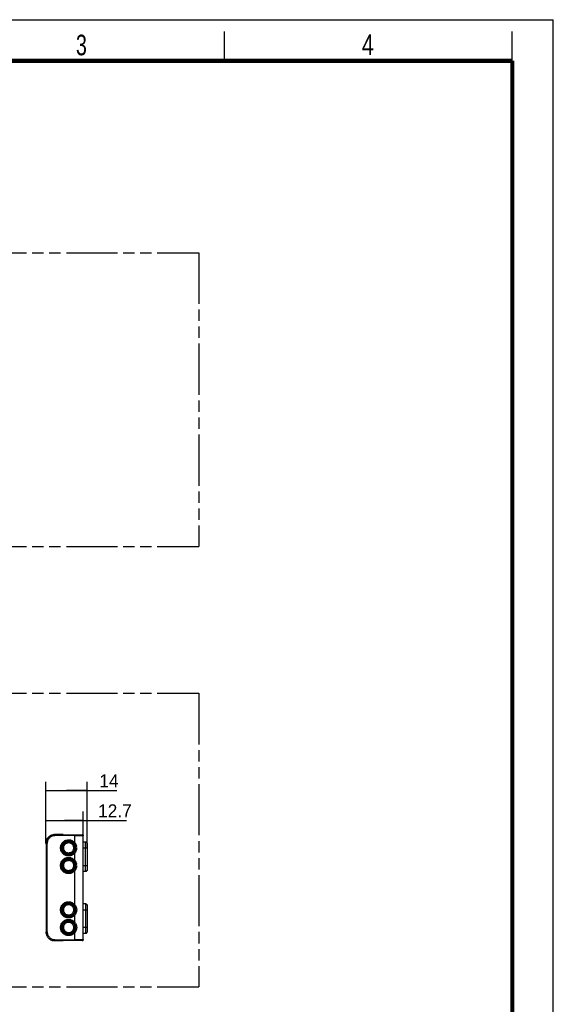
# Model space of a CAD drawing. Header units: millimetres. Extents: x 0 to 210, y 0 to 297.
# Tile 7 of 7: x 119 to 210, y 129 to 297. Entities that reach past the tile are written whole.
import ezdxf

# ---------------------------------------------------------------- set-up
doc = ezdxf.new("R2010")
doc.units = ezdxf.units.MM
doc.header["$LTSCALE"] = 19.36
doc.linetypes.add('PHANTOM', pattern=[0.8, 0.45, -0.05, 0.1, -0.05, 0.1, -0.05])
doc.layers.get('0').update_dxf_attribs({"linetype": 'CONTINUOUS'})
doc.layers.add('DEFAULT_3', color=7, linetype='PHANTOM')
doc.layers.add('Z_DIM_2D', color=7, linetype='CONTINUOUS')
doc.styles.add('TEXTSTYLE_2', font='txt', dxfattribs={"width": 0.75})
doc.styles.add('TEXTSTYLE_3', font='tridonic-metric-print-light.otf')
doc.dimstyles.new('DIMSTYLE_2', dxfattribs={"dimtxt": 2.2, "dimasz": 3.5, "dimexe": 1.5, "dimexo": 0, "dimgap": 0.55, "dimtad": 1, "dimdec": 3, "dimlfac": 2, "dimdsep": 46, "dimtxsty": 'TEXTSTYLE_3', "dimcen": 0.09, "dimclrt": 5, "dimadec": 3, "dimazin": 2, "dimtp": 0.2, "dimtm": 0.2, "dimtfac": 1, "dimtdec": 3, "dimtofl": 0, "dimtmove": 0, "dimatfit": 3, "dimfxl": 0, "dimtolj": 1, "dimarcsym": 0})

# ---------------------------------------------------------------- blocks, each defined once
blk = doc.blocks.new('*D2')
at = {"layer": 'Z_DIM_2D', "color": 2, "linetype": 'Continuous', "transparency": 16777216}
for p, q in [((123.58, 156.76), (123.58, 167.26)), ((130.58, 155.99), (130.58, 167.26)), ((123.58, 165.76), (127.08, 165.76)), ((130.58, 165.76), (127.08, 165.76)), ((127.08, 165.76), (135.66, 165.76))]:
    blk.add_line(p, q, dxfattribs=at)
at = {"layer": 'Z_DIM_2D', "color": 5, "linetype": 'Continuous', "transparency": 16777216, "style": 'TEXTSTYLE_3'}
blk.add_text('14', height=2.2, dxfattribs=at).set_placement((132.68, 166.31))
blk = doc.blocks.new('_NONE')
blk = doc.blocks.new('*D3')
at = {"layer": 'Z_DIM_2D', "color": 2, "linetype": 'Continuous', "transparency": 16777216}
for p, q in [((123.58, 156.76), (123.58, 162.16)), ((129.93, 158.03), (129.93, 162.16)), ((123.58, 160.66), (126.76, 160.66)), ((129.93, 160.66), (126.76, 160.66)), ((126.76, 160.66), (137.3, 160.66))]:
    blk.add_line(p, q, dxfattribs=at)
at = {"layer": 'Z_DIM_2D', "color": 5, "linetype": 'Continuous', "transparency": 16777216, "style": 'TEXTSTYLE_3'}
blk.add_text('12.7', height=2.2, dxfattribs=at).set_placement((132.46, 161.21))

msp = doc.modelspace()

# ---------------------------------------------------------------- linework, layer by layer
at = {"color": 2, "linetype": 'Continuous'}
for p, q in [((0, 297), (210, 297)), ((210, 0), (210, 297)), ((154, 290), (154, 295)), ((203, 290), (203, 295))]:
    msp.add_line(p, q, dxfattribs=at)
at = {"color": 7, "linetype": 'Continuous'}
for p, q in [((126.53438, 158.28132), (125.0582, 158.25556)), ((126.53438, 158.08129), (126.53438, 158.28132)), ((126.53438, 158.28132), (129.73787, 158.22541)), ((129.93182, 158.05736), (129.93438, 158.02544)), ((129.93438, 140.41128), (129.93438, 158.02544)), ((123.58438, 156.75579), (123.58438, 141.68094)), ((126.56588, 156.10136), (126.55915, 155.99282)), ((126.56561, 155.88738), (126.55915, 155.99282)), ((126.58526, 156.20498), (126.56553, 156.09828)), ((126.6168, 156.3056), (126.58454, 156.20229)), ((126.66035, 156.40158), (126.61592, 156.30336)), ((126.71486, 156.49158), (126.65938, 156.4)), ((126.71429, 156.49073), (126.77975, 156.57422)), ((126.77949, 156.57392), (126.8548, 156.64915)), ((126.85353, 156.648), (126.93835, 156.71436)), ((126.93655, 156.71303), (127.02903, 156.76899)), ((127.02691, 156.7679), (127.12546, 156.81224)), ((127.12334, 156.81133), (127.22622, 156.84343)), ((127.22435, 156.84297), (127.32972, 156.86226)), ((127.43443, 156.86856), (127.3281, 156.86197)), ((127.54133, 156.86196), (127.43443, 156.86856)), ((128.30298, 155.88527), (128.30972, 155.99407)), ((128.80117, 156.14302), (128.77545, 156.29671)), ((128.80934, 155.993), (128.80099, 156.14462)), ((128.80109, 155.84292), (128.80934, 155.99455)), ((130.33438, 156.99336), (129.93438, 156.99336)), ((130.58438, 156.74336), (130.58438, 152.24336)), ((127.12055, 154.33201), (127.27879, 154.35942)), ((127.22615, 155.14325), (127.12543, 155.17441)), ((127.27765, 154.35934), (127.43438, 154.36831)), ((127.32754, 155.12466), (127.43443, 155.11807)), ((127.43443, 155.11807), (127.54091, 155.12466)), ((127.64452, 155.14365), (127.53912, 155.12434)), ((127.74553, 155.1753), (127.6426, 155.14318)), ((127.84195, 155.21873), (127.74335, 155.17437)), ((127.93232, 155.2736), (127.83979, 155.21762)), ((128.01533, 155.33863), (127.93049, 155.27224)), ((128.08937, 155.41271), (128.01406, 155.33745)), ((128.1546, 155.49592), (128.08913, 155.4124)), ((128.154, 155.49504), (128.20952, 155.5867)), ((128.20852, 155.58504), (128.25298, 155.68338)), ((128.25207, 155.68102), (128.28436, 155.7845)), ((128.28361, 155.78164), (128.30337, 155.88857)), ((128.49431, 155.12029), (128.52846, 155.16055)), ((128.68083, 155.41292), (128.6095, 155.27944)), ((128.73624, 155.55094), (128.67982, 155.41076)), ((128.77665, 155.69527), (128.73575, 155.5495)), ((128.80132, 155.84499), (128.7764, 155.69415)), ((126.06835, 152.83721), (126.05938, 152.99208)), ((126.05939, 152.99096), (126.06781, 153.14464)), ((126.09433, 152.68529), (126.06774, 152.842)), ((126.56592, 153.10135), (126.55919, 152.99292)), ((126.56564, 152.88749), (126.55919, 152.99292)), ((126.5853, 153.20498), (126.56557, 153.09837)), ((126.61684, 153.3056), (126.5846, 153.20238)), ((126.66038, 153.40158), (126.61598, 153.30343)), ((126.7149, 153.49158), (126.65945, 153.40006)), ((126.71437, 153.49078), (126.77983, 153.57426)), ((126.77953, 153.57391), (126.85488, 153.64918)), ((126.85357, 153.64799), (126.93842, 153.71438)), ((126.93659, 153.71303), (127.02909, 153.769)), ((127.02695, 153.76789), (127.12552, 153.81225)), ((127.12337, 153.81133), (127.22628, 153.84343)), ((127.43447, 153.86856), (127.32814, 153.86197)), ((127.54137, 153.86196), (127.43447, 153.86856)), ((128.15404, 152.49504), (128.20955, 152.5867)), ((128.20856, 152.58504), (128.25302, 152.68338)), ((128.2844, 152.78449), (128.25302, 152.68338)), ((128.30302, 152.88527), (128.30975, 152.99407)), ((128.77669, 152.69525), (128.73579, 152.5495)), ((128.8012, 153.14303), (128.77549, 153.29671)), ((128.80135, 152.84499), (128.77644, 152.69414)), ((128.80938, 152.993), (128.80103, 153.14462)), ((128.80113, 152.8429), (128.80938, 152.99454)), ((126.98539, 151.69369), (126.83751, 151.75462)), ((127.22608, 152.14328), (127.12533, 152.17446)), ((127.32757, 152.12466), (127.43447, 152.11806)), ((127.43447, 152.11806), (127.54094, 152.12466)), ((127.64455, 152.14365), (127.53916, 152.12434)), ((127.74557, 152.17529), (127.64263, 152.14318)), ((127.84199, 152.21873), (127.74339, 152.17437)), ((127.93235, 152.27359), (127.83983, 152.21762)), ((128.01537, 152.33863), (127.93053, 152.27224)), ((128.08941, 152.4127), (128.0141, 152.33745)), ((128.15464, 152.49592), (128.08917, 152.41239)), ((128.49441, 152.12035), (128.52847, 152.16051)), ((128.68085, 152.41288), (128.60954, 152.27944)), ((128.73627, 152.55092), (128.67986, 152.41076)), ((130.33438, 151.99336), (129.93438, 151.99336)), ((130.33438, 146.44336), (129.93438, 146.44336)), ((130.5811, 146.23373), (130.58438, 146.19336)), ((130.58438, 146.19336), (130.58438, 141.69336)), ((130.33438, 141.44336), (129.93438, 141.44336)), ((130.37475, 141.44664), (130.33438, 141.44336)), ((126.53438, 140.1554), (125.0582, 140.18116)), ((126.53438, 140.35543), (126.53438, 140.1554)), ((129.73787, 140.21131), (126.53438, 140.1554))]:
    msp.add_line(p, q, dxfattribs=at)
at = {"color": 9, "linetype": 'Continuous'}
for p, q in [((125.0582, 158.25556), (125.06169, 158.05559)), ((126.53438, 158.08129), (125.06169, 158.05559)), ((128.43438, 158.04813), (126.53438, 158.08129)), ((128.43787, 158.2481), (128.43438, 158.04813)), ((128.43438, 158.04813), (128.43438, 156.937)), ((129.93438, 158.02544), (128.43438, 158.04813)), ((123.58438, 156.75579), (123.78438, 156.75579)), ((123.78438, 141.68094), (123.78438, 156.75579)), ((127.43436, 157.19335), (127.43436, 157.36837)), ((127.43443, 156.86856), (127.43443, 157.04358)), ((129.93438, 155.99336), (130.58438, 155.99336)), ((130.33438, 151.99336), (130.33438, 156.99336)), ((127.43434, 154.79329), (127.43434, 154.61831)), ((127.4344, 154.19335), (127.4344, 154.36837)), ((127.43442, 155.11803), (127.43442, 154.94303)), ((128.43438, 155.04962), (128.43438, 153.93704)), ((127.43447, 153.86856), (127.43447, 154.04357)), ((129.93438, 152.99336), (130.58438, 152.99336)), ((127.43438, 151.79329), (127.43438, 151.61831)), ((127.43446, 152.11803), (127.43446, 151.94303)), ((128.43438, 152.04958), (128.43438, 146.38714)), ((127.43438, 146.64343), (127.43438, 146.81841)), ((127.43447, 146.31866), (127.43447, 146.49367)), ((130.33438, 146.44336), (130.33438, 141.44336)), ((127.43437, 144.24338), (127.43437, 144.06835)), ((127.43448, 144.56813), (127.43448, 144.39313)), ((128.43438, 144.49968), (128.43438, 143.3871)), ((129.93438, 145.44336), (130.58438, 145.44336)), ((127.43434, 143.64343), (127.43434, 143.81841)), ((127.43443, 143.31866), (127.43443, 143.49367)), ((123.78438, 141.68094), (123.58438, 141.68094)), ((127.43433, 141.24337), (127.43433, 141.06835)), ((127.43444, 141.56812), (127.43444, 141.39313)), ((128.43438, 141.49972), (128.43438, 140.38859)), ((130.58438, 142.44336), (129.93438, 142.44336)), ((125.0582, 140.18116), (125.06169, 140.38113)), ((125.06169, 140.38113), (126.53438, 140.35543)), ((126.53438, 140.35543), (128.43438, 140.38859)), ((128.43438, 140.38859), (129.93438, 140.41128)), ((128.43787, 140.18862), (128.43438, 140.38859))]:
    msp.add_line(p, q, dxfattribs=at)
at = {"color": 7, "linetype": 'Continuous', "const_width": 0.7}
for points in [[(7, 290), (203, 290)], [(203, 7), (203, 290)]]:
    msp.add_lwpolyline(points, dxfattribs=at)
at = {"color": 7, "linetype": 'Continuous'}
for points in [[(123.58438, 156.75579), (123.59138, 156.90046), (123.61227, 157.04366), (123.64642, 157.1827), (123.69328, 157.31688), (123.75206, 157.44493), (123.8226, 157.5669), (123.90517, 157.68286), (123.99914, 157.79128), (124.1039, 157.89098), (124.21893, 157.98093), (124.34363, 158.06012), (124.47667, 158.12717), (124.61667, 158.181), (124.76164, 158.22065), (124.90967, 158.24558), (125.0582, 158.25556)], [(124.91165, 158.24571), (124.77085, 158.22265), (124.63243, 158.18608), (124.4991, 158.13689), (124.37209, 158.07588), (124.25137, 158.00322), (124.13687, 157.91864), (124.03011, 157.82279), (123.93225, 157.7163), (123.84432, 157.59973), (123.76732, 157.47366), (123.7026, 157.33947), (123.65122, 157.19855), (123.6141, 157.05291), (123.59177, 156.90447), (123.59167, 156.90249)], [(129.93199, 158.05629), (129.92487, 158.08639), (129.91359, 158.11423), (129.89835, 158.13996), (129.87905, 158.16353), (129.85609, 158.18414), (129.82985, 158.20118), (129.80089, 158.21405), (129.76975, 158.22229), (129.73787, 158.22541)], [(129.76868, 158.22247), (129.79865, 158.21483), (129.82629, 158.20307), (129.85175, 158.18738), (129.87498, 158.16768), (129.89519, 158.14435), (129.91176, 158.11783), (129.92413, 158.08865), (129.93182, 158.05736)], [(127.43434, 154.61831), (127.28621, 154.62632), (127.13564, 154.65116), (126.98535, 154.69369), (126.83879, 154.754), (126.69909, 154.8314), (126.56988, 154.92408), (126.45473, 155.02843), (126.35321, 155.14376), (126.26562, 155.26896), (126.1927, 155.40264), (126.135, 155.5435), (126.09324, 155.68992), (126.0677, 155.842), (126.05935, 155.99208), (126.06737, 156.14163), (126.09229, 156.29248), (126.13294, 156.43712), (126.18887, 156.57586), (126.25919, 156.70718), (126.34358, 156.83045), (126.44174, 156.94481), (126.55369, 157.04926), (126.68015, 157.14302), (126.81857, 157.2227), (126.96638, 157.28623), (127.12051, 157.33201), (127.27762, 157.35935), (127.43434, 157.36831)], [(126.55925, 155.99636), (126.56515, 155.89135), (126.58472, 155.78343)], [(127.43434, 157.36831), (127.58248, 157.36031), (127.73305, 157.33547), (127.88334, 157.29293), (128.0299, 157.23262), (128.1696, 157.15522), (128.29881, 157.06255), (128.41395, 156.95819), (128.51547, 156.84286), (128.60307, 156.71767), (128.67599, 156.58399), (128.73369, 156.44312), (128.77545, 156.29671)], [(128.30962, 155.99027), (128.30372, 156.09527), (128.28513, 156.19887), (128.25434, 156.29958), (128.2115, 156.39591), (128.15749, 156.4865), (128.09301, 156.56977), (128.01881, 156.64489), (127.93532, 156.71092), (127.84428, 156.76667), (127.74704, 156.81073), (127.64527, 156.84279), (127.53896, 156.8623)], [(127.64226, 156.84351), (127.74286, 156.81243), (127.83919, 156.76935), (127.92979, 156.71485), (128.01331, 156.6498), (128.0884, 156.57507), (128.15387, 156.49173), (128.20884, 156.40111), (128.25248, 156.30458), (128.28405, 156.20358), (128.30321, 156.09957), (128.30972, 155.99407)], [(128.77685, 156.29045), (128.73662, 156.43456), (128.68142, 156.57244), (128.61201, 156.70304), (128.529, 156.82536), (128.48032, 156.88279)], [(130.58132, 156.78234), (130.57222, 156.82037), (130.55783, 156.85548), (130.53839, 156.88786), (130.51379, 156.91746), (130.48453, 156.94325), (130.45114, 156.96442), (130.41431, 156.98024), (130.37475, 156.99008), (130.33438, 156.99336)], [(130.37336, 156.9903), (130.41139, 156.9812), (130.4465, 156.96681), (130.47888, 156.94737), (130.50848, 156.92277), (130.53427, 156.89351), (130.55544, 156.86011), (130.57126, 156.82329), (130.5811, 156.78373), (130.58438, 156.74336)], [(126.06741, 153.14163), (126.09321, 153.29639), (126.13554, 153.44433), (126.19402, 153.58669), (126.26826, 153.72166), (126.35692, 153.84753), (126.45886, 153.9623), (126.5731, 154.06514), (126.699, 154.15499), (126.83444, 154.23052), (126.9778, 154.29017), (127.12693, 154.3335)], [(126.09232, 153.29248), (126.13298, 153.43712), (126.18891, 153.57586), (126.25922, 153.70718), (126.34361, 153.83045), (126.44177, 153.94481), (126.55373, 154.04925), (126.68019, 154.14301), (126.8186, 154.2227), (126.96642, 154.28622), (127.12055, 154.33201)], [(126.58374, 155.78776), (126.61452, 155.68705), (126.65737, 155.59072), (126.71137, 155.50013), (126.77586, 155.41686), (126.85005, 155.34173), (126.93355, 155.2757), (127.02459, 155.21996), (127.12543, 155.17441)], [(127.02905, 155.21759), (126.93847, 155.27218), (126.85501, 155.33731), (126.78001, 155.41207), (126.71464, 155.49542), (126.65976, 155.586), (126.61622, 155.68248), (126.58472, 155.78343)], [(127.12182, 155.1759), (127.2236, 155.14384), (127.32964, 155.12438)], [(128.61129, 155.2824), (128.52511, 155.15617), (128.42695, 155.04181), (128.315, 154.93737), (128.18854, 154.84361), (128.05012, 154.76392), (127.90231, 154.7004), (127.74818, 154.65462), (127.59107, 154.62728), (127.43434, 154.61831)], [(127.71234, 154.64671), (127.57477, 154.62556), (127.43434, 154.61831)], [(127.43438, 154.36831), (127.58251, 154.3603), (127.73309, 154.33546), (127.88337, 154.29293), (128.02994, 154.23262), (128.16963, 154.15522), (128.29885, 154.06255), (128.41399, 153.95819), (128.51551, 153.84286), (128.60311, 153.71766), (128.67602, 153.58398), (128.73373, 153.44312), (128.77549, 153.29671)], [(128.43033, 155.04575), (128.33273, 154.95246), (128.22293, 154.86692), (128.10435, 154.79266), (127.97889, 154.73074), (127.84774, 154.68199), (127.71234, 154.64671)], [(126.83882, 151.754), (126.69913, 151.8314), (126.56992, 151.92407), (126.45477, 152.02843), (126.35325, 152.14376), (126.26565, 152.26896), (126.19274, 152.40264), (126.13504, 152.5435), (126.09327, 152.68991)], [(126.70271, 151.82927), (126.5772, 151.9182), (126.46301, 152.02014), (126.36083, 152.13418), (126.27158, 152.25971), (126.19659, 152.39457), (126.13738, 152.5371), (126.09433, 152.68529)], [(126.55929, 152.99635), (126.56519, 152.89135), (126.58473, 152.78354)], [(126.58377, 152.78775), (126.61456, 152.68704), (126.6574, 152.59071), (126.71141, 152.50012), (126.77589, 152.41686), (126.85009, 152.34173), (126.93359, 152.2757), (127.02462, 152.21995), (127.12533, 152.17446)], [(127.02895, 152.21766), (126.93837, 152.27227), (126.85492, 152.33742), (126.77994, 152.4122), (126.71458, 152.49554), (126.65973, 152.58613), (126.61621, 152.6826), (126.58473, 152.78354)], [(127.22439, 153.84297), (127.32976, 153.86226), (127.43447, 153.86856)], [(128.30965, 152.99026), (128.30375, 153.09527), (128.28516, 153.19886), (128.25438, 153.29958), (128.21154, 153.39591), (128.15753, 153.4865), (128.09304, 153.56976), (128.01885, 153.64489), (127.93535, 153.71092), (127.84432, 153.76667), (127.74708, 153.81072), (127.64531, 153.84278), (127.539, 153.86229)], [(127.6423, 153.84351), (127.7429, 153.81243), (127.83923, 153.76935), (127.92983, 153.71485), (128.01335, 153.64979), (128.08844, 153.57506), (128.15391, 153.49172), (128.20888, 153.40111), (128.25252, 153.30458), (128.28408, 153.20358), (128.30325, 153.09957), (128.30975, 152.99407)], [(128.2521, 152.68102), (128.28364, 152.78164), (128.3034, 152.88856)], [(128.77689, 153.29047), (128.73665, 153.43458), (128.68144, 153.57246), (128.61203, 153.70307), (128.52901, 153.82539), (128.48035, 153.8828)], [(127.28213, 151.627), (127.27941, 151.62715), (127.12828, 151.65281), (126.98003, 151.69565)], [(127.43438, 151.61831), (127.28625, 151.62632), (127.13568, 151.65115), (126.98539, 151.69369)], [(127.12186, 152.17589), (127.22363, 152.14384), (127.32962, 152.12439)], [(128.61131, 152.28236), (128.52515, 152.15617), (128.42699, 152.04181), (128.31503, 151.93736), (128.18857, 151.84361), (128.05016, 151.76392), (127.90235, 151.70039), (127.74821, 151.65461), (127.59111, 151.62727), (127.43438, 151.61831)], [(127.71237, 151.6467), (127.5748, 151.62555), (127.43438, 151.61831)], [(128.43035, 152.04573), (128.33273, 151.95243), (128.22294, 151.8669), (128.10436, 151.79264), (127.9789, 151.73072), (127.84775, 151.68198), (127.71237, 151.6467)], [(130.58132, 152.20438), (130.57222, 152.16635), (130.55783, 152.13125), (130.53839, 152.09886), (130.51379, 152.06926), (130.48453, 152.04347), (130.45114, 152.0223), (130.41431, 152.00648), (130.37475, 151.99664), (130.33438, 151.99336)], [(130.37406, 151.99659), (130.41139, 152.00552), (130.4465, 152.01991), (130.47888, 152.03935), (130.50848, 152.06395), (130.53427, 152.09321), (130.55544, 152.12661), (130.57126, 152.16343), (130.5811, 152.20299), (130.58438, 152.24336)], [(127.43438, 144.06841), (127.28625, 144.07642), (127.13568, 144.10126), (126.98539, 144.14379), (126.83882, 144.2041), (126.69913, 144.2815), (126.56992, 144.37418), (126.45477, 144.47853), (126.35325, 144.59386), (126.26565, 144.71906), (126.19274, 144.85274), (126.13504, 144.9936), (126.09327, 145.14002), (126.06774, 145.2921), (126.05938, 145.44218), (126.06741, 145.59173), (126.09232, 145.74258), (126.13298, 145.88722), (126.18891, 146.02596), (126.25922, 146.15728), (126.34361, 146.28055), (126.44177, 146.39491), (126.55373, 146.49936), (126.68019, 146.59312), (126.8186, 146.6728), (126.96642, 146.73633), (127.12055, 146.78211), (127.27765, 146.80945), (127.43438, 146.81841)], [(127.43447, 146.31866), (127.33286, 146.31274), (127.22958, 146.29433), (127.12672, 146.26277), (127.02732, 146.21818), (126.93435, 146.1617), (126.8496, 146.09454), (126.77496, 146.01881), (126.71073, 145.93561), (126.65767, 145.84666), (126.6154, 145.75194), (126.58402, 145.65027), (126.56532, 145.54649), (126.55922, 145.44422), (126.56509, 145.34224), (126.58336, 145.2393), (126.61391, 145.13887), (126.65476, 145.04582), (126.70588, 144.95842), (126.76785, 144.87626), (126.84017, 144.80088), (126.92276, 144.73334), (127.01448, 144.67552), (127.11432, 144.62882), (127.21947, 144.59499), (127.32705, 144.57478), (127.43447, 144.56817)], [(127.43438, 146.81841), (127.58251, 146.81041), (127.73309, 146.78557), (127.88337, 146.74303), (128.02994, 146.68272), (128.16963, 146.60532), (128.29885, 146.51265), (128.41399, 146.40829), (128.51551, 146.29296), (128.60311, 146.16777), (128.67602, 146.03409), (128.73373, 145.89322), (128.77549, 145.74681), (128.80103, 145.59472), (128.80938, 145.44464), (128.80135, 145.29509), (128.77644, 145.14425), (128.73579, 144.9996), (128.67986, 144.86086), (128.60954, 144.72954), (128.52515, 144.60627), (128.42699, 144.49191), (128.31503, 144.38747), (128.18857, 144.29371), (128.05016, 144.21402), (127.90235, 144.1505), (127.74821, 144.10472), (127.59111, 144.07738), (127.43438, 144.06841)], [(127.43447, 144.56817), (127.53608, 144.57409), (127.63936, 144.59249), (127.74221, 144.62405), (127.84162, 144.66864), (127.93459, 144.72513), (128.01934, 144.79228), (128.09398, 144.86801), (128.15821, 144.95122), (128.21127, 145.04017), (128.25353, 145.13488), (128.28492, 145.23656), (128.30362, 145.34033), (128.30972, 145.4426), (128.30385, 145.54458), (128.28558, 145.64752), (128.25503, 145.74795), (128.21418, 145.84101), (128.16306, 145.9284), (128.10109, 146.01056), (128.02877, 146.08595), (127.94617, 146.15348), (127.85446, 146.2113), (127.75462, 146.25801), (127.64947, 146.29183), (127.54189, 146.31204), (127.43447, 146.31866)], [(130.58132, 146.23234), (130.57222, 146.27037), (130.55783, 146.30548), (130.53839, 146.33786), (130.51379, 146.36746), (130.48453, 146.39325), (130.45114, 146.41442), (130.41431, 146.43024), (130.37475, 146.44008), (130.33438, 146.44336)], [(130.37406, 146.44014), (130.41139, 146.4312), (130.4465, 146.41681), (130.47888, 146.39737), (130.50848, 146.37277), (130.53427, 146.34351), (130.55544, 146.31011), (130.57126, 146.27329), (130.5811, 146.23373)], [(128.43035, 144.49583), (128.33273, 144.40253), (128.22294, 144.317), (128.10436, 144.24275), (127.9789, 144.18083), (127.84775, 144.13208), (127.71237, 144.09681)], [(127.43434, 141.06841), (127.28621, 141.07642), (127.13564, 141.10125), (126.98535, 141.14379), (126.83879, 141.2041), (126.69909, 141.2815), (126.56988, 141.37417), (126.45473, 141.47853), (126.35321, 141.59386), (126.26562, 141.71905), (126.1927, 141.85273), (126.135, 141.9936), (126.09324, 142.14001), (126.0677, 142.2921), (126.05935, 142.44218), (126.06737, 142.59173), (126.09229, 142.74257), (126.13294, 142.88722), (126.18887, 143.02596), (126.25919, 143.15728), (126.34358, 143.28055), (126.44174, 143.39491), (126.55369, 143.49935), (126.68015, 143.59311), (126.81857, 143.6728), (126.96638, 143.73632), (127.12051, 143.78211), (127.27762, 143.80944), (127.43434, 143.81841)], [(127.43443, 143.31866), (127.33282, 143.31274), (127.22954, 143.29433), (127.12669, 143.26277), (127.02729, 143.21818), (126.93432, 143.16169), (126.84956, 143.09454), (126.77492, 143.01881), (126.71069, 142.9356), (126.65763, 142.84666), (126.61537, 142.75194), (126.58398, 142.65026), (126.56528, 142.54649), (126.55919, 142.44422), (126.56506, 142.34224), (126.58332, 142.2393), (126.61387, 142.13887), (126.65472, 142.04581), (126.70584, 141.95842), (126.76782, 141.87626), (126.84013, 141.80087), (126.92273, 141.73334), (127.01445, 141.67552), (127.11429, 141.62881), (127.21943, 141.59499), (127.32701, 141.57478), (127.43443, 141.56816)], [(127.43434, 143.81841), (127.58248, 143.8104), (127.73305, 143.78556), (127.88334, 143.74303), (128.0299, 143.68272), (128.1696, 143.60532), (128.29881, 143.51264), (128.41395, 143.40829), (128.51547, 143.29296), (128.60307, 143.16776), (128.67599, 143.03408), (128.73369, 142.89322), (128.77545, 142.7468), (128.80099, 142.59472), (128.80934, 142.44464), (128.80132, 142.29509), (128.7764, 142.14424), (128.73575, 141.9996), (128.67982, 141.86086), (128.6095, 141.72954), (128.52511, 141.60627), (128.42695, 141.49191), (128.315, 141.38746), (128.18854, 141.2937), (128.05012, 141.21402), (127.90231, 141.15049), (127.74818, 141.10471), (127.59107, 141.07737), (127.43434, 141.06841)], [(127.71237, 144.09681), (127.5748, 144.07566), (127.43438, 144.06841)], [(127.43443, 141.56816), (127.53604, 141.57408), (127.63933, 141.59249), (127.74218, 141.62405), (127.84158, 141.66864), (127.93455, 141.72512), (128.0193, 141.79228), (128.09394, 141.86801), (128.15817, 141.95122), (128.21124, 142.04016), (128.2535, 142.13488), (128.28488, 142.23656), (128.30358, 142.34033), (128.30968, 142.4426), (128.30381, 142.54458), (128.28555, 142.64752), (128.25499, 142.74795), (128.21414, 142.841), (128.16302, 142.9284), (128.10105, 143.01056), (128.02873, 143.08595), (127.94614, 143.15348), (127.85442, 143.2113), (127.75458, 143.258), (127.64944, 143.29183), (127.54185, 143.31204), (127.43443, 143.31866)], [(123.61218, 141.39369), (123.59135, 141.53663), (123.58438, 141.68094)], [(123.61212, 141.39394), (123.64679, 141.25279), (123.69511, 141.11521), (123.75679, 140.98271), (123.83121, 140.85666), (123.91754, 140.73838), (124.01493, 140.62907), (124.12248, 140.52993), (124.2391, 140.44184), (124.3635, 140.36555), (124.49449, 140.30176), (124.63081, 140.25113), (124.77113, 140.21403)], [(127.71234, 141.09681), (127.57477, 141.07565), (127.43434, 141.06841)], [(128.43033, 141.49585), (128.33273, 141.40256), (128.22293, 141.31702), (128.10435, 141.24276), (127.97889, 141.18083), (127.84774, 141.13208), (127.71234, 141.09681)], [(130.37336, 141.44642), (130.41139, 141.45552), (130.4465, 141.46991), (130.47888, 141.48935), (130.50848, 141.51395), (130.53427, 141.54321), (130.55544, 141.57661), (130.57126, 141.61343), (130.5811, 141.65299), (130.58438, 141.69336)], [(130.58132, 141.65438), (130.57222, 141.61635), (130.55783, 141.58125), (130.53839, 141.54886), (130.51379, 141.51926), (130.48453, 141.49347), (130.45114, 141.4723), (130.41431, 141.45648), (130.37475, 141.44664)], [(125.0582, 140.18116), (124.91449, 140.19057), (124.77173, 140.2139)], [(129.93199, 140.38044), (129.92487, 140.35033), (129.91359, 140.32249), (129.89835, 140.29676), (129.87905, 140.27319), (129.85609, 140.25258), (129.82985, 140.23554), (129.80089, 140.22267), (129.76974, 140.21444), (129.73787, 140.21131)], [(129.76867, 140.21425), (129.79865, 140.22189), (129.82629, 140.23365), (129.85175, 140.24934), (129.87498, 140.26905), (129.89519, 140.29237), (129.91176, 140.3189), (129.92413, 140.34807), (129.93182, 140.37936), (129.93438, 140.41128)]]:
    msp.add_lwpolyline(points, dxfattribs=at)
at = {"color": 9, "linetype": 'Continuous'}
for points in [[(125.06169, 158.05559), (124.91619, 158.04474), (124.77482, 158.01841), (124.63681, 157.97628), (124.50451, 157.91934), (124.37957, 157.84812), (124.26329, 157.76372), (124.15716, 157.66696), (124.06227, 157.55916), (123.97991, 157.44143), (123.91089, 157.31526), (123.85626, 157.18199), (123.81654, 157.04326), (123.79269, 156.90146), (123.78438, 156.75579)], [(127.43437, 157.19335), (127.29899, 157.18561), (127.16704, 157.1632), (127.03773, 157.12584), (126.91344, 157.07441), (126.7958, 157.00925), (126.68629, 156.93168), (126.58674, 156.84285), (126.49768, 156.7435), (126.41986, 156.63417), (126.35442, 156.51666), (126.30266, 156.39229), (126.26498, 156.26292), (126.24221, 156.13026), (126.2343, 155.99597), (126.2416, 155.86174), (126.26373, 155.72919), (126.30068, 155.59996), (126.35171, 155.47563), (126.41646, 155.35786), (126.49379, 155.24803), (126.58271, 155.14787), (126.68239, 155.05809), (126.79236, 154.97958), (126.91066, 154.91358), (127.03578, 154.86151), (127.16591, 154.8237), (127.29849, 154.80106), (127.43437, 154.79329)], [(127.43441, 154.94303), (127.30671, 154.95091), (127.1827, 154.97364), (127.06147, 155.01159), (126.9457, 155.06367), (126.83731, 155.1294), (126.7377, 155.20739), (126.64868, 155.29642), (126.57094, 155.39542), (126.50541, 155.50364), (126.45311, 155.61902), (126.41528, 155.73987), (126.3921, 155.86431), (126.38422, 155.99044), (126.39141, 156.11656), (126.41383, 156.24089), (126.45089, 156.36173), (126.50242, 156.4773), (126.56734, 156.58596), (126.64484, 156.68581), (126.73392, 156.77585), (126.83397, 156.85486), (126.94304, 156.92154), (127.05966, 156.97431), (127.18173, 157.01272), (127.30632, 157.03569), (127.43441, 157.04357)], [(127.43437, 154.79329), (127.56973, 154.80104), (127.70166, 154.82344), (127.83097, 154.8608), (127.95526, 154.91224), (128.07289, 154.9774), (128.1824, 155.05497), (128.28195, 155.1438), (128.37101, 155.24315), (128.44883, 155.35247), (128.51426, 155.46999), (128.56602, 155.59435), (128.60371, 155.72373), (128.62648, 155.85638), (128.63438, 155.99067), (128.62709, 156.1249), (128.60496, 156.25746), (128.56801, 156.38668), (128.51698, 156.51101), (128.45223, 156.62878), (128.3749, 156.73861), (128.28599, 156.83877), (128.1863, 156.92855), (128.07633, 157.00706), (127.95803, 157.07306), (127.83292, 157.12513), (127.70279, 157.16294), (127.57022, 157.18558), (127.43437, 157.19335)], [(127.43441, 157.04357), (127.56213, 157.03569), (127.68616, 157.01296), (127.80739, 156.97502), (127.92315, 156.92294), (128.03155, 156.85721), (128.13116, 156.77922), (128.22018, 156.69019), (128.29793, 156.59119), (128.36345, 156.48297), (128.41576, 156.36759), (128.45358, 156.24674), (128.47677, 156.1223), (128.48464, 155.99616), (128.47746, 155.87005), (128.45504, 155.74571), (128.41798, 155.62488), (128.36644, 155.5093), (128.30152, 155.40064), (128.22402, 155.30079), (128.13494, 155.21076), (128.03489, 155.13174), (127.92582, 155.06507), (127.8092, 155.0123), (127.68713, 154.97388), (127.56252, 154.95092), (127.43441, 154.94303)], [(127.4344, 154.19335), (127.29903, 154.18561), (127.16708, 154.1632), (127.03776, 154.12584), (126.91347, 154.0744), (126.79584, 154.00925), (126.68633, 153.93167), (126.58678, 153.84284), (126.49772, 153.7435), (126.41989, 153.63417), (126.35446, 153.51665), (126.3027, 153.39229), (126.26501, 153.26292), (126.24225, 153.13026), (126.23434, 152.99597), (126.24164, 152.86174), (126.26377, 152.72918), (126.30072, 152.59996), (126.35175, 152.47563), (126.4165, 152.35786), (126.49383, 152.24803), (126.58274, 152.14787), (126.68243, 152.05809), (126.7924, 151.97958), (126.9107, 151.91358), (127.03581, 151.86151), (127.16595, 151.8237), (127.29853, 151.80106), (127.43441, 151.79329)], [(127.43445, 151.94303), (127.30675, 151.95091), (127.18273, 151.97364), (127.0615, 152.01158), (126.94574, 152.06366), (126.83735, 152.1294), (126.73774, 152.20739), (126.64872, 152.29641), (126.57097, 152.39542), (126.50545, 152.50364), (126.45314, 152.61901), (126.41532, 152.73987), (126.39214, 152.86431), (126.38426, 152.99044), (126.39144, 153.11656), (126.41386, 153.24089), (126.45093, 153.36172), (126.50246, 153.4773), (126.56738, 153.58596), (126.64488, 153.68581), (126.73396, 153.77585), (126.83401, 153.85486), (126.94307, 153.92153), (127.0597, 153.9743), (127.18177, 154.01272), (127.30636, 154.03569), (127.43445, 154.04357)], [(127.43441, 151.79329), (127.56976, 151.80103), (127.7017, 151.82344), (127.83101, 151.8608), (127.9553, 151.91224), (128.07293, 151.97739), (128.18244, 152.05497), (128.28199, 152.1438), (128.37104, 152.24315), (128.44887, 152.35247), (128.5143, 152.46999), (128.56606, 152.59435), (128.60375, 152.72372), (128.62651, 152.85638), (128.63442, 152.99067), (128.62712, 153.1249), (128.60499, 153.25745), (128.56805, 153.38668), (128.51702, 153.511), (128.45227, 153.62878), (128.37494, 153.7386), (128.28602, 153.83877), (128.18634, 153.92855), (128.07637, 154.00706), (127.95807, 154.07306), (127.83296, 154.12513), (127.70282, 154.16294), (127.57026, 154.18558), (127.4344, 154.19335)], [(127.43445, 154.04357), (127.56217, 154.03569), (127.6862, 154.01296), (127.80743, 153.97502), (127.92319, 153.92294), (128.03158, 153.8572), (128.1312, 153.77921), (128.22022, 153.69019), (128.29797, 153.59118), (128.36349, 153.48297), (128.4158, 153.36759), (128.45362, 153.24673), (128.4768, 153.12229), (128.48468, 152.99616), (128.4775, 152.87004), (128.45508, 152.74571), (128.41801, 152.62487), (128.36648, 152.5093), (128.30156, 152.40064), (128.22406, 152.30079), (128.13497, 152.21075), (128.03492, 152.13174), (127.92586, 152.06507), (127.80924, 152.01229), (127.68716, 151.97388), (127.56256, 151.95091), (127.43445, 151.94303)], [(127.43436, 146.64343), (127.299, 146.63569), (127.16707, 146.61328), (127.03776, 146.57592), (126.91347, 146.52448), (126.79583, 146.45933), (126.68632, 146.38175), (126.58678, 146.29292), (126.49772, 146.19357), (126.41989, 146.08425), (126.35446, 145.96673), (126.3027, 145.84237), (126.26501, 145.713), (126.24225, 145.58034), (126.23434, 145.44605), (126.24164, 145.31182), (126.26377, 145.17927), (126.30072, 145.05004), (126.35175, 144.92572), (126.4165, 144.80794), (126.49383, 144.69812), (126.58274, 144.59795), (126.68243, 144.50817), (126.79239, 144.42967), (126.91069, 144.36366), (127.03581, 144.31159), (127.16594, 144.27378), (127.2985, 144.25114), (127.43436, 144.24337)], [(127.43449, 144.39313), (127.30678, 144.40101), (127.18275, 144.42374), (127.06152, 144.46168), (126.94576, 144.51376), (126.83737, 144.57949), (126.73775, 144.65748), (126.64873, 144.7465), (126.57098, 144.84551), (126.50545, 144.95373), (126.45315, 145.0691), (126.41532, 145.18996), (126.39214, 145.3144), (126.38426, 145.44053), (126.39144, 145.56665), (126.41386, 145.69098), (126.45092, 145.81182), (126.50245, 145.92739), (126.56737, 146.03605), (126.64487, 146.13591), (126.73396, 146.22594), (126.83401, 146.30496), (126.94307, 146.37163), (127.05969, 146.4244), (127.18176, 146.46282), (127.30637, 146.48579), (127.43449, 146.49367)], [(127.43436, 144.24337), (127.56974, 144.25112), (127.70169, 144.27352), (127.831, 144.31088), (127.95529, 144.36232), (128.07292, 144.42747), (128.18244, 144.50505), (128.28198, 144.59388), (128.37104, 144.69322), (128.44887, 144.80255), (128.5143, 144.92007), (128.56606, 145.04443), (128.60375, 145.1738), (128.62652, 145.30646), (128.63442, 145.44075), (128.62713, 145.57498), (128.605, 145.70754), (128.56805, 145.83676), (128.51702, 145.96109), (128.45227, 146.07887), (128.37494, 146.18869), (128.28602, 146.28886), (128.18633, 146.37863), (128.07636, 146.45714), (127.95806, 146.52314), (127.83295, 146.57521), (127.70281, 146.61302), (127.57023, 146.63566), (127.43436, 146.64343)], [(127.43449, 146.49367), (127.56218, 146.4858), (127.68619, 146.46307), (127.80742, 146.42513), (127.92319, 146.37305), (128.03158, 146.30731), (128.13119, 146.22932), (128.22021, 146.1403), (128.29796, 146.0413), (128.36349, 145.93308), (128.41579, 145.8177), (128.45362, 145.69685), (128.4768, 145.57241), (128.48468, 145.44628), (128.4775, 145.32016), (128.45508, 145.19583), (128.41802, 145.07499), (128.36649, 144.95942), (128.30157, 144.85076), (128.22407, 144.7509), (128.13499, 144.66087), (128.03494, 144.58185), (127.92588, 144.51518), (127.80925, 144.4624), (127.68719, 144.42399), (127.56259, 144.40102), (127.43449, 144.39313)], [(127.43432, 143.64343), (127.29896, 143.63568), (127.16703, 143.61328), (127.03772, 143.57592), (126.91343, 143.52448), (126.79579, 143.45932), (126.68628, 143.38175), (126.58674, 143.29292), (126.49768, 143.19357), (126.41986, 143.08425), (126.35442, 142.96673), (126.30266, 142.84237), (126.26498, 142.71299), (126.24221, 142.58034), (126.23431, 142.44605), (126.2416, 142.31182), (126.26373, 142.17927), (126.30068, 142.05004), (126.35171, 141.92571), (126.41646, 141.80794), (126.49379, 141.69811), (126.5827, 141.59795), (126.68239, 141.50817), (126.79236, 141.42966), (126.91065, 141.36366), (127.03577, 141.31159), (127.1659, 141.27378), (127.29847, 141.25114), (127.43432, 141.24337)], [(127.43445, 141.39313), (127.30674, 141.40101), (127.18272, 141.42374), (127.06149, 141.46167), (126.94572, 141.51375), (126.83733, 141.57949), (126.73772, 141.65748), (126.64869, 141.7465), (126.57094, 141.8455), (126.50542, 141.95372), (126.45311, 142.0691), (126.41528, 142.18995), (126.3921, 142.31439), (126.38422, 142.44053), (126.3914, 142.56664), (126.41382, 142.69098), (126.45088, 142.81181), (126.50242, 142.92739), (126.56734, 143.03605), (126.64484, 143.1359), (126.73392, 143.22594), (126.83397, 143.30495), (126.94303, 143.37163), (127.05965, 143.4244), (127.18173, 143.46282), (127.30633, 143.48579), (127.43445, 143.49367)], [(127.43432, 141.24337), (127.5697, 141.25111), (127.70165, 141.27352), (127.83096, 141.31088), (127.95525, 141.36232), (128.07289, 141.42747), (128.1824, 141.50504), (128.28195, 141.59388), (128.37101, 141.69322), (128.44883, 141.80255), (128.51426, 141.92007), (128.56603, 142.04443), (128.60371, 142.1738), (128.62648, 142.30646), (128.63439, 142.44075), (128.62709, 142.57498), (128.60496, 142.70753), (128.56801, 142.83676), (128.51698, 142.96109), (128.45223, 143.07886), (128.3749, 143.18869), (128.28598, 143.28885), (128.18629, 143.37863), (128.07633, 143.45714), (127.95803, 143.52314), (127.83291, 143.57521), (127.70277, 143.61302), (127.5702, 143.63566), (127.43432, 143.64343)], [(127.43445, 143.49367), (127.56214, 143.48579), (127.68616, 143.46306), (127.80739, 143.42512), (127.92315, 143.37304), (128.03154, 143.30731), (128.13115, 143.22932), (128.22017, 143.1403), (128.29792, 143.04129), (128.36345, 142.93307), (128.41575, 142.8177), (128.45358, 142.69684), (128.47676, 142.57241), (128.48464, 142.44627), (128.47746, 142.32016), (128.45504, 142.19582), (128.41798, 142.07499), (128.36645, 141.95942), (128.30153, 141.85075), (128.22403, 141.7509), (128.13495, 141.66086), (128.0349, 141.58185), (127.92584, 141.51517), (127.80922, 141.4624), (127.68715, 141.42398), (127.56255, 141.40101), (127.43445, 141.39313)], [(123.78438, 141.68094), (123.79269, 141.53526), (123.81654, 141.39346), (123.85626, 141.25473), (123.91089, 141.12146), (123.97991, 140.99529), (124.06227, 140.87756), (124.15716, 140.76976), (124.26329, 140.673), (124.37957, 140.5886), (124.50451, 140.51738), (124.63681, 140.46044), (124.77482, 140.41831), (124.91619, 140.39198), (125.06169, 140.38113)]]:
    msp.add_lwpolyline(points, dxfattribs=at)
at = {"layer": 'DEFAULT_3', "color": 7, "linetype": 'PHANTOM'}
for p, q in [((49.60925, 257.33034), (149.60925, 257.33034)), ((149.60925, 257.33034), (149.60925, 207.33034)), ((49.60925, 207.33034), (149.60925, 207.33034)), ((49.60925, 182.33034), (149.60925, 182.33034)), ((149.60925, 182.33034), (149.60925, 132.33034)), ((49.60925, 132.33034), (149.60925, 132.33034))]:
    msp.add_line(p, q, dxfattribs=at)

# ---------------------------------------------------------------- texts
at = {"color": 5, "linetype": 'Continuous', "style": 'TEXTSTYLE_2'}
for s, width, p in [('3', 0.714286, (128.68391, 290.94286)), ('4', 0.785714, (177.38314, 290.99105))]:
    msp.add_text(s, height=3.5, dxfattribs=dict(at, width=width)).set_placement(p)

# ---------------------------------------------------------------- dimensions: what is measured, and where the dimension line sits
at = {"layer": 'Z_DIM_2D', "color": 2, "linetype": 'Continuous'}
for base, p1, picture, middle in [((123.58438, 165.75884), (130.58438, 155.99336), '*D2', (134.17306, 165.75884)), ((123.58438, 160.66052), (129.93438, 158.02544), '*D3', (134.90456, 160.66052))]:
    dim = msp.add_linear_dim(base=base, p1=p1, p2=(123.58438, 156.75579), angle=180, dimstyle='DIMSTYLE_2', override={"dimblk1": 'NONE', "dimblk2": 'NONE', "dimsah": 1}, dxfattribs=at)
    dim.commit()
    dim.dimension.update_dxf_attribs({"geometry": picture, "text_midpoint": middle, "dimtype": 160})

doc.saveas('drawing.dxf')
